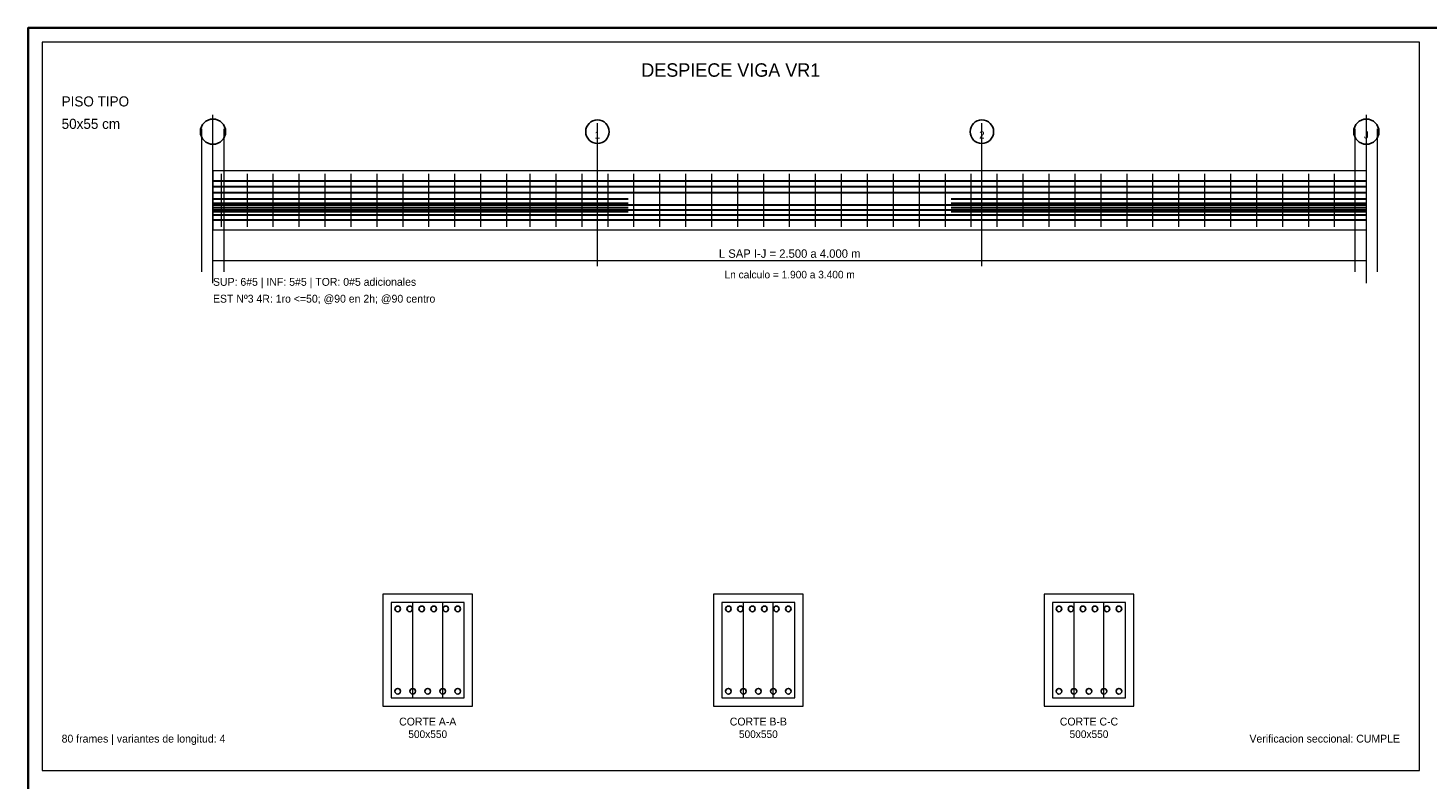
# Model space of a CAD drawing. Header units: millimetres. Extents: x 10 to 1179, y 10 to 831.
# Tile 3 of 6: x 10 to 510, y 563 to 831. Entities that reach past the tile are written whole.
import ezdxf
from ezdxf.enums import TextEntityAlignment as Align

# ---------------------------------------------------------------- set-up
doc = ezdxf.new("R2010")
doc.units = ezdxf.units.MM
for name, color, linetype in [('ACERO_ADIC', 2, 'Continuous'), ('ACERO_INF', 1, 'Continuous'), ('ACERO_SUP', 5, 'Continuous'), ('APOYOS', 4, 'Continuous'), ('CONTORNO', 7, 'Continuous'), ('CORTE', 7, 'Continuous'), ('COTAS', 3, 'Continuous'), ('EJES', 8, 'Continuous'), ('ESTRIBOS', 7, 'Continuous'), ('GUIA', 9, 'Continuous'), ('MARCO', 7, 'Continuous'), ('TEXTO', 7, 'Continuous'), ('TITULO', 6, 'Continuous')]:
    doc.layers.add(name, color=color, linetype=linetype)

msp = doc.modelspace()

# ---------------------------------------------------------------- linework, layer by layer
at = {"layer": 'ACERO_ADIC', "color": 2, "lineweight": 30}
for p, q in [((76, 770), (224.14, 770)), ((339.36, 770), (487.5, 770)), ((76, 768.5), (224.14, 768.5)), ((76, 767), (224.14, 767)), ((76, 765.5), (224.14, 765.5)), ((339.36, 768.5), (487.5, 768.5)), ((339.36, 767), (487.5, 767)), ((339.36, 765.5), (487.5, 765.5))]:
    msp.add_line(p, q, dxfattribs=at)
at = {"layer": 'ACERO_INF', "color": 1, "lineweight": 30}
for p, q in [((76, 767.9), (487.5, 767.9)), ((76, 766.1), (487.5, 766.1)), ((76, 764.3), (487.5, 764.3)), ((76, 762.5), (487.5, 762.5))]:
    msp.add_line(p, q, dxfattribs=at)
at = {"layer": 'ACERO_INF', "color": 1}
for centre in [(141.92, 594.3), (147.27, 594.3), (152.62, 594.3), (157.97, 594.3), (163.32, 594.3), (259.88, 594.3), (265.23, 594.3), (270.58, 594.3), (275.93, 594.3), (281.28, 594.3), (377.84, 594.3), (383.19, 594.3), (388.54, 594.3), (393.89, 594.3), (399.24, 594.3)]:
    msp.add_circle(centre, 1, dxfattribs=at)
at = {"layer": 'ACERO_SUP', "color": 5, "lineweight": 30}
for p, q in [((76, 776.5), (487.5, 776.5)), ((76, 774.4), (487.5, 774.4)), ((76, 772.3), (487.5, 772.3))]:
    msp.add_line(p, q, dxfattribs=at)
at = {"layer": 'ACERO_SUP', "color": 5}
for centre in [(141.92, 623.7), (146.2, 623.7), (150.48, 623.7), (154.76, 623.7), (159.04, 623.7), (163.32, 623.7), (259.88, 623.7), (264.16, 623.7), (268.44, 623.7), (272.72, 623.7), (277, 623.7), (281.28, 623.7), (377.84, 623.7), (382.12, 623.7), (386.4, 623.7), (390.68, 623.7), (394.96, 623.7), (399.24, 623.7)]:
    msp.add_circle(centre, 1, dxfattribs=at)
at = {"layer": 'APOYOS', "color": 4, "lineweight": 18}
for p, q in [((72, 744), (72, 795)), ((80, 744), (80, 795)), ((483.5, 744), (483.5, 795)), ((491.5, 744), (491.5, 795))]:
    msp.add_line(p, q, dxfattribs=at)
at = {"layer": 'CONTORNO', "color": 7, "lineweight": 18}
msp.add_lwpolyline([(76, 759), (487.5, 759), (487.5, 780), (76, 780)], close=True, dxfattribs=at)
at = {"layer": 'CORTE', "color": 7, "lineweight": 20}
for points in [[(136.62, 589), (168.62, 589), (168.62, 629), (136.62, 629)], [(254.58, 589), (286.58, 589), (286.58, 629), (254.58, 629)], [(372.54, 589), (404.54, 589), (404.54, 629), (372.54, 629)]]:
    msp.add_lwpolyline(points, close=True, dxfattribs=at)
at = {"layer": 'COTAS', "color": 3, "lineweight": 18}
for p, q in [((76, 746), (76, 750)), ((487.5, 746), (487.5, 750)), ((76, 748), (487.5, 748))]:
    msp.add_line(p, q, dxfattribs=at)
at = {"layer": 'EJES', "color": 8, "lineweight": 9}
for p, q in [((76, 740), (76, 800)), ((487.5, 740), (487.5, 800)), ((213.17, 746), (213.17, 797)), ((350.33, 746), (350.33, 797))]:
    msp.add_line(p, q, dxfattribs=at)
at = {"layer": 'EJES', "color": 8}
for centre, radius in [((76, 794), 4.5), ((213.17, 794), 4.2), ((350.33, 794), 4.2), ((487.5, 794), 4.5)]:
    msp.add_circle(centre, radius, dxfattribs=at)
at = {"layer": 'ESTRIBOS', "color": 7, "lineweight": 9}
for p, q in [((79, 760), (79, 779)), ((88.26, 760), (88.26, 779)), ((97.52, 760), (97.52, 779)), ((106.78, 760), (106.78, 779)), ((116.03, 760), (116.03, 779)), ((125.29, 760), (125.29, 779)), ((134.55, 760), (134.55, 779)), ((143.81, 760), (143.81, 779)), ((153.07, 760), (153.07, 779)), ((162.33, 760), (162.33, 779)), ((171.59, 760), (171.59, 779)), ((180.85, 760), (180.85, 779)), ((189.16, 760), (189.16, 779)), ((198.42, 760), (198.42, 779)), ((207.68, 760), (207.68, 779)), ((216.94, 760), (216.94, 779)), ((226.2, 760), (226.2, 779)), ((235.46, 760), (235.46, 779)), ((244.71, 760), (244.71, 779)), ((253.97, 760), (253.97, 779)), ((263.23, 760), (263.23, 779)), ((272.49, 760), (272.49, 779)), ((281.75, 760), (281.75, 779)), ((291.01, 760), (291.01, 779)), ((300.27, 760), (300.27, 779)), ((309.53, 760), (309.53, 779)), ((318.79, 760), (318.79, 779)), ((328.04, 760), (328.04, 779)), ((337.3, 760), (337.3, 779)), ((346.56, 760), (346.56, 779)), ((355.82, 760), (355.82, 779)), ((365.08, 760), (365.08, 779)), ((374.34, 760), (374.34, 779)), ((383.6, 760), (383.6, 779)), ((392.86, 760), (392.86, 779)), ((402.11, 760), (402.11, 779)), ((411.37, 760), (411.37, 779)), ((420.63, 760), (420.63, 779)), ((429.89, 760), (429.89, 779)), ((439.15, 760), (439.15, 779)), ((448.41, 760), (448.41, 779)), ((457.67, 760), (457.67, 779)), ((466.93, 760), (466.93, 779)), ((476.18, 760), (476.18, 779))]:
    msp.add_line(p, q, dxfattribs=at)
at = {"layer": 'ESTRIBOS', "color": 7, "lineweight": 18}
for p, q in [((147.29, 592), (147.29, 626)), ((157.95, 592), (157.95, 626)), ((265.25, 592), (265.25, 626)), ((275.91, 592), (275.91, 626)), ((383.21, 592), (383.21, 626)), ((393.87, 592), (393.87, 626))]:
    msp.add_line(p, q, dxfattribs=at)
for points in [[(139.62, 592), (165.62, 592), (165.62, 626), (139.62, 626)], [(257.58, 592), (283.58, 592), (283.58, 626), (257.58, 626)], [(375.54, 592), (401.54, 592), (401.54, 626), (375.54, 626)]]:
    msp.add_lwpolyline(points, close=True, dxfattribs=at)
at = {"layer": 'GUIA', "color": 9, "lineweight": 9}
msp.add_lwpolyline([(15, 566), (506.5, 566), (506.5, 826), (15, 826)], close=True, dxfattribs=at)
at = {"layer": 'MARCO', "color": 7, "lineweight": 35}
msp.add_lwpolyline([(10, 10), (1179, 10), (1179, 831), (10, 831)], close=True, dxfattribs=at)

# ---------------------------------------------------------------- texts
at = {"layer": 'COTAS', "color": 3}
msp.add_text('L SAP I-J = 2.500 a 4.000 m', height=3, dxfattribs=at).set_placement((281.75, 750.5), align=Align.MIDDLE_CENTER)
at = {"layer": 'EJES', "color": 8}
for s, p in [('I', (76, 792.85)), ('1', (213.17, 792.85)), ('2', (350.33, 792.85)), ('J', (487.5, 792.85))]:
    msp.add_text(s, height=2.6, dxfattribs=at).set_placement(p, align=Align.MIDDLE_CENTER)
at = {"layer": 'TEXTO', "color": 7}
for s, height, p in [('Ln calculo = 1.900 a 3.400 m', 2.7, (281.75, 743)), ('CORTE A-A', 2.8, (152.62, 583.5)), ('CORTE B-B', 2.8, (270.58, 583.5)), ('CORTE C-C', 2.8, (388.54, 583.5)), ('500x550', 2.7, (152.62, 579)), ('500x550', 2.7, (270.58, 579)), ('500x550', 2.7, (388.54, 579))]:
    msp.add_text(s, height=height, dxfattribs=at).set_placement(p, align=Align.MIDDLE_CENTER)
for s, p in [('SUP: 6#5 | INF: 5#5 | TOR: 0#5 adicionales', (76, 739)), ('EST Nº3 4R: 1ro <=50; @90 en 2h; @90 centro', (76, 733)), ('80 frames | variantes de longitud: 4', (22, 576))]:
    msp.add_text(s, height=2.8, dxfattribs=at).set_placement(p)
at = {"layer": 'TEXTO', "color": 3}
msp.add_text('Verificacion seccional: CUMPLE', height=2.8, dxfattribs=at).set_placement((499.5, 576), align=Align.RIGHT)
at = {"layer": 'TITULO', "color": 6}
msp.add_text('DESPIECE VIGA VR1', height=4.8, dxfattribs=at).set_placement((260.75, 816), align=Align.MIDDLE_CENTER)
for s, p in [('PISO TIPO', (22, 803)), ('50x55 cm', (22, 795))]:
    msp.add_text(s, height=3.6, dxfattribs=at).set_placement(p)

doc.saveas('drawing.dxf')
